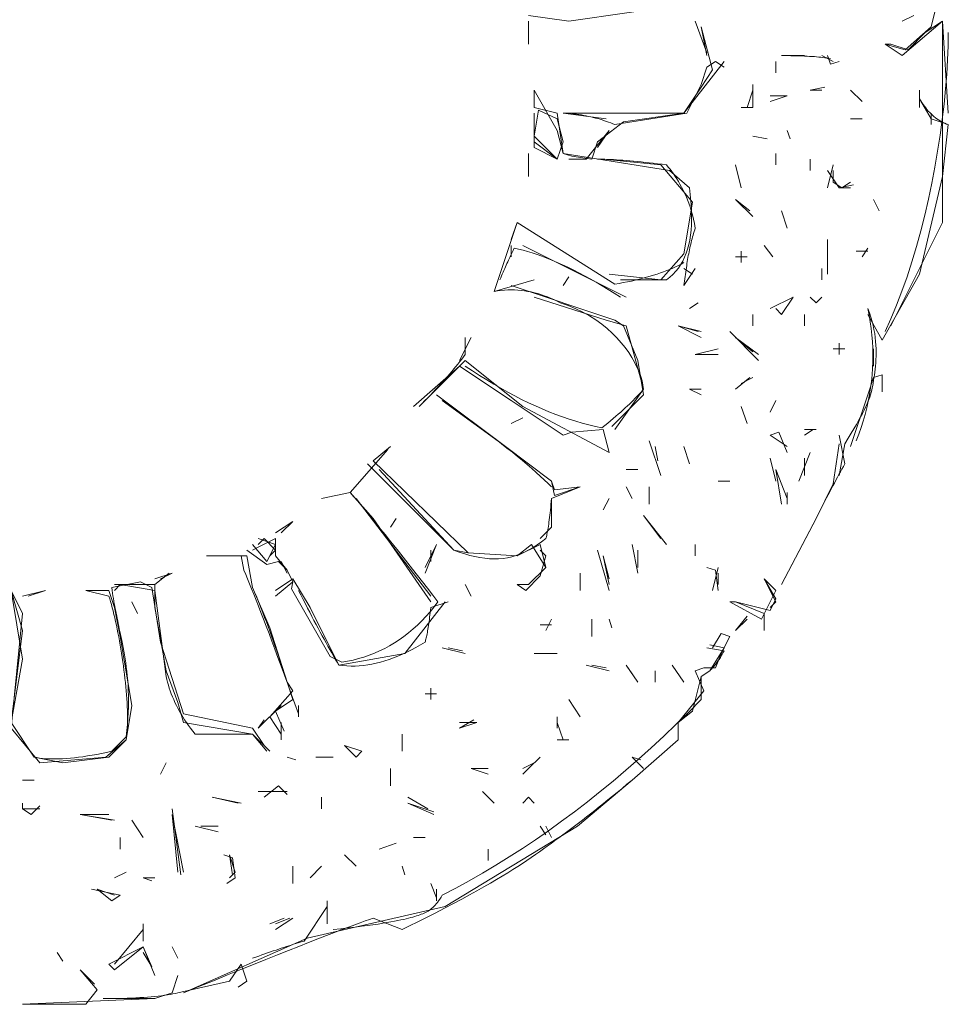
# Model space of a CAD drawing. Header units: inches. Extents: x -47 to 91, y 143 to 395.
# Tile 3 of 8: x 20 to 91, y 143 to 219. Entities that reach past the tile are written whole.
import ezdxf

# ---------------------------------------------------------------- set-up
doc = ezdxf.new("R2010")
doc.units = ezdxf.units.IN
doc.header["$MEASUREMENT"] = 0
doc.linetypes.add('Durchgehend', pattern=[0])
doc.layers.get('0').update_dxf_attribs({"linetype": 'Durchgehend', "lineweight": 0})

msp = doc.modelspace()

# ---------------------------------------------------------------- linework, layer by layer
at = {"color": 2, "linetype": 'Durchgehend', "lineweight": 0, "true_color": 0xffff00}
for p, q in [((59.35, 218.573), (59.35, 216.815)), ((72.098, 218.573), (72.977, 216.156)), ((87.922, 218.573), (88.801, 219.013)), ((90.999, 218.573), (91.438, 211.54)), ((59.35, 218.134), (59.35, 216.815)), ((59.35, 218.134), (59.35, 216.815)), ((72.537, 218.134), (72.977, 215.936)), ((71.219, 211.54), (74.295, 215.496)), ((78.252, 215.496), (78.252, 214.617)), ((78.691, 215.936), (80.449, 215.936)), ((78.691, 215.936), (80.449, 215.936)), ((81.768, 215.936), (82.647, 215.496)), ((76.054, 211.98), (76.493, 213.298)), ((76.493, 213.738), (76.493, 212.859)), ((76.493, 213.298), (76.493, 211.98)), ((80.889, 213.298), (81.988, 213.518)), ((80.889, 213.298), (81.768, 213.298)), ((83.966, 213.298), (84.845, 212.419)), ((89.241, 213.298), (89.241, 211.98)), ((77.812, 212.419), (79.131, 212.859)), ((77.812, 212.419), (79.131, 212.859)), ((77.812, 212.859), (79.131, 212.859)), ((61.988, 211.54), (65.284, 211.101)), ((75.614, 211.98), (76.493, 211.98)), ((90.12, 211.54), (90.12, 210.661)), ((83.966, 211.101), (84.845, 211.101)), ((64.625, 208.903), (65.504, 210.221)), ((79.131, 210.221), (79.35, 209.562)), ((64.186, 208.024), (64.625, 209.342)), ((76.493, 209.782), (77.592, 209.562)), ((59.35, 208.463), (59.35, 206.705)), ((59.35, 208.024), (59.35, 206.705)), ((59.35, 208.024), (59.35, 206.705)), ((78.252, 208.463), (78.252, 207.584)), ((80.889, 208.024), (80.889, 207.145)), ((75.175, 207.584), (75.614, 205.826)), ((82.208, 205.826), (82.647, 207.584)), ((83.087, 205.826), (84.186, 206.046)), ((75.175, 204.947), (76.493, 203.628)), ((75.175, 204.947), (76.493, 203.628)), ((75.175, 204.947), (76.273, 204.068)), ((85.724, 204.947), (86.164, 204.068)), ((78.691, 204.068), (79.131, 202.749)), ((56.713, 197.914), (58.471, 203.189)), ((58.032, 201.87), (58.471, 203.189)), ((58.471, 203.189), (65.944, 198.463)), ((82.208, 201.87), (82.208, 200.112)), ((58.032, 201.43), (58.032, 200.551)), ((58.911, 201.43), (66.823, 197.474)), ((75.614, 200.991), (75.614, 200.112)), ((77.372, 201.43), (78.032, 200.551)), ((82.208, 201.43), (82.208, 199.232)), ((82.208, 201.43), (82.208, 199.672)), ((84.405, 200.991), (85.284, 200.991)), ((84.845, 200.551), (85.284, 201.21)), ((75.175, 200.551), (76.054, 200.551)), ((71.219, 198.353), (71.438, 199.892)), ((71.219, 198.353), (72.098, 199.672)), ((71.219, 199.672), (71.878, 199.232)), ((81.768, 199.672), (81.768, 198.793)), ((56.713, 197.914), (59.79, 198.793)), ((61.988, 198.353), (62.427, 199.013)), ((69.46, 198.793), (65.504, 199.232)), ((69.9, 198.793), (66.383, 198.793)), ((77.812, 196.595), (79.57, 197.474)), ((71.658, 196.595), (72.317, 197.035)), ((76.493, 196.156), (76.493, 195.276)), ((80.449, 196.156), (80.449, 195.276)), ((70.779, 195.276), (72.537, 194.397)), ((70.779, 195.276), (72.317, 194.837)), ((70.779, 195.276), (72.537, 194.837)), ((54.076, 192.639), (54.955, 194.397)), ((54.515, 193.079), (54.515, 194.397)), ((74.735, 194.837), (76.933, 192.639)), ((75.175, 194.397), (76.493, 193.298)), ((75.175, 194.397), (76.933, 193.079)), ((54.515, 193.958), (54.515, 193.079)), ((72.098, 193.079), (73.856, 193.518)), ((82.647, 193.518), (83.526, 193.518)), ((83.087, 193.958), (83.087, 193.079)), ((85.724, 193.518), (85.724, 192.2)), ((72.098, 193.079), (73.856, 193.079)), ((72.537, 193.079), (73.856, 193.079)), ((75.175, 190.441), (76.273, 191.32)), ((75.614, 190.881), (76.493, 191.32)), ((75.614, 190.881), (76.493, 191.32)), ((71.658, 190.441), (72.537, 190.002)), ((71.658, 190.441), (72.537, 190.441)), ((75.614, 189.123), (76.054, 187.804)), ((77.812, 188.683), (78.252, 189.562)), ((58.032, 187.804), (58.911, 188.243)), ((77.812, 186.925), (79.131, 186.046)), ((77.812, 186.925), (79.131, 186.046)), ((80.449, 186.925), (81.109, 187.364)), ((80.449, 187.364), (81.328, 187.364)), ((83.526, 184.727), (83.087, 186.925)), ((68.581, 186.485), (69.46, 183.848)), ((69.021, 186.046), (69.241, 184.947)), ((69.021, 186.046), (69.241, 184.947)), ((71.219, 186.046), (71.658, 184.727)), ((83.526, 186.265), (83.087, 183.848)), ((80.01, 183.408), (80.889, 185.606)), ((47.043, 184.727), (53.636, 178.134)), ((77.812, 185.167), (78.252, 183.408)), ((80.449, 185.167), (80.449, 183.848)), ((80.449, 184.727), (80.449, 183.848)), ((47.922, 184.287), (53.636, 178.134)), ((66.823, 184.287), (67.702, 184.287)), ((78.252, 184.287), (78.691, 181.65)), ((78.252, 184.287), (79.131, 182.09)), ((61.109, 182.09), (63.306, 182.969)), ((66.823, 182.969), (67.263, 182.09)), ((68.581, 182.969), (68.581, 181.65)), ((73.856, 183.408), (74.735, 183.408)), ((73.856, 183.408), (74.735, 183.408)), ((45.724, 182.529), (43.526, 182.09)), ((79.131, 182.529), (79.131, 181.65)), ((46.164, 182.09), (51.878, 174.617)), ((61.109, 181.65), (61.109, 179.892)), ((65.065, 181.211), (65.504, 182.09)), ((68.142, 180.771), (69.9, 178.573)), ((68.142, 180.771), (69.46, 179.013)), ((68.142, 180.771), (69.46, 179.013)), ((40.01, 179.452), (41.328, 180.331)), ((40.449, 179.452), (41.328, 180.331)), ((48.801, 179.892), (49.241, 180.551)), ((48.801, 179.892), (49.241, 180.551)), ((78.691, 175.496), (81.328, 180.551)), ((78.691, 175.496), (81.109, 180.112)), ((51.438, 176.375), (52.317, 178.573)), ((51.438, 176.815), (52.317, 178.573)), ((67.263, 178.573), (67.702, 176.375)), ((72.098, 178.573), (72.098, 177.694)), ((51.878, 178.134), (51.878, 177.254)), ((64.625, 178.134), (65.504, 175.057)), ((65.065, 177.694), (65.504, 175.496)), ((65.065, 177.694), (65.504, 175.936)), ((67.702, 178.134), (67.702, 176.815)), ((67.702, 178.134), (67.702, 176.815)), ((40.449, 177.254), (40.889, 176.375)), ((30.779, 175.496), (31.878, 176.375)), ((30.779, 175.936), (32.098, 176.375)), ((31.219, 175.936), (32.098, 176.375)), ((63.306, 176.375), (63.306, 175.057)), ((73.416, 175.057), (73.856, 176.815)), ((73.856, 176.375), (73.856, 175.496)), ((54.515, 175.496), (54.955, 174.617)), ((20.669, 174.617), (22.427, 175.057)), ((20.669, 174.617), (22.427, 175.057)), ((21.109, 174.617), (22.427, 175.057)), ((27.263, 174.617), (25.504, 175.057)), ((27.263, 175.057), (25.504, 175.057)), ((27.263, 175.057), (25.504, 175.057)), ((29.021, 174.178), (29.46, 173.298)), ((51.878, 173.738), (53.197, 174.178)), ((60.23, 172.419), (61.109, 172.419)), ((60.669, 171.98), (61.109, 172.859)), ((64.186, 172.859), (64.186, 171.54)), ((65.504, 172.859), (65.724, 172.2)), ((75.175, 171.98), (76.054, 173.079)), ((75.175, 171.98), (76.054, 172.859)), ((52.757, 170.661), (54.515, 170.222)), ((52.757, 170.661), (54.515, 170.222)), ((53.197, 170.661), (54.295, 170.441)), ((59.79, 170.222), (61.548, 170.222)), ((59.79, 170.222), (61.548, 170.222)), ((59.79, 170.222), (61.109, 170.222)), ((74.295, 170.441), (72.977, 170.661)), ((63.746, 169.342), (65.504, 168.903)), ((63.746, 169.342), (65.504, 168.903)), ((64.186, 169.342), (65.284, 169.123)), ((66.823, 169.342), (67.702, 168.024)), ((66.823, 169.342), (67.263, 168.683)), ((66.823, 169.342), (67.263, 168.683)), ((69.021, 168.903), (69.021, 168.024)), ((70.339, 169.342), (71.219, 168.024)), ((51.438, 167.145), (52.317, 167.145)), ((51.878, 167.584), (51.878, 166.705)), ((62.427, 166.705), (63.306, 165.386)), ((38.691, 164.507), (40.449, 166.265)), ((41.768, 166.265), (41.768, 165.386)), ((38.691, 164.507), (39.131, 165.167)), ((40.449, 164.947), (40.449, 163.628)), ((54.076, 164.507), (55.175, 165.167)), ((54.076, 164.507), (55.394, 164.947)), ((54.076, 164.947), (55.394, 164.947)), ((61.548, 165.386), (61.548, 164.507)), ((61.548, 164.947), (61.988, 163.628)), ((61.548, 164.947), (61.988, 163.628)), ((27.482, 162.749), (28.581, 163.848)), ((49.68, 164.068), (49.68, 162.749)), ((61.548, 163.628), (62.427, 163.628)), ((45.285, 163.189), (46.603, 162.749)), ((31.219, 160.991), (31.658, 161.87)), ((40.889, 162.309), (41.548, 162.09)), ((43.087, 162.309), (44.405, 162.309)), ((43.087, 162.309), (43.966, 162.309)), ((58.911, 160.991), (59.79, 161.87)), ((58.911, 161.43), (59.79, 161.87)), ((59.35, 161.43), (60.23, 162.309)), ((67.263, 162.309), (67.922, 162.09)), ((67.263, 162.309), (68.142, 161.43)), ((48.801, 161.43), (48.801, 160.112)), ((54.955, 161.43), (56.274, 160.991)), ((54.955, 161.43), (56.274, 161.43)), ((55.394, 161.43), (56.274, 161.43)), ((20.669, 160.551), (21.548, 160.551)), ((38.691, 159.672), (40.449, 159.672)), ((39.131, 159.672), (40.889, 159.672)), ((55.834, 159.672), (56.713, 158.793)), ((35.175, 159.232), (37.372, 158.793)), ((35.175, 159.232), (37.153, 158.793)), ((35.175, 159.232), (37.153, 158.793)), ((43.526, 159.232), (43.526, 158.353)), ((50.12, 159.232), (51.658, 158.353)), ((20.669, 158.353), (21.988, 158.353)), ((21.109, 158.353), (21.988, 158.353)), ((32.098, 158.353), (32.757, 153.298)), ((50.12, 158.793), (52.098, 157.914)), ((50.12, 158.793), (52.098, 158.134)), ((25.065, 157.914), (27.702, 157.474)), ((25.065, 157.914), (27.482, 157.474)), ((25.065, 157.914), (27.263, 157.914)), ((29.021, 157.474), (29.9, 156.156)), ((32.098, 157.914), (32.537, 153.518)), ((32.098, 157.914), (32.977, 153.518)), ((33.856, 157.035), (35.614, 156.595)), ((33.856, 157.035), (35.614, 156.595)), ((34.296, 157.035), (35.614, 157.035)), ((60.23, 157.035), (60.669, 156.375)), ((60.669, 157.035), (61.109, 156.156)), ((28.142, 156.156), (28.142, 155.276)), ((50.559, 156.156), (51.438, 156.156)), ((50.559, 156.156), (51.438, 156.156)), ((47.922, 155.276), (49.241, 155.716)), ((47.922, 155.276), (49.241, 155.716)), ((47.922, 155.276), (49.241, 155.716)), ((56.274, 155.276), (56.274, 154.397)), ((36.493, 154.837), (36.713, 153.298)), ((45.285, 154.837), (46.164, 153.958)), ((41.328, 153.958), (41.328, 152.639)), ((42.647, 153.079), (43.526, 153.958)), ((49.68, 153.958), (49.9, 153.298)), ((27.702, 153.079), (28.581, 153.518)), ((29.9, 153.079), (30.559, 152.859)), ((29.9, 153.079), (30.779, 153.079)), ((25.944, 152.2), (28.142, 151.76)), ((26.383, 152.2), (27.702, 151.76)), ((51.878, 152.639), (52.317, 151.54)), ((52.317, 152.2), (52.317, 151.32)), ((43.966, 151.32), (43.966, 149.562)), ((42.208, 148.243), (43.966, 150.881)), ((43.966, 150.881), (43.966, 149.562)), ((39.57, 149.562), (40.669, 150.002)), ((40.01, 149.123), (41.328, 150.002)), ((40.01, 149.562), (41.109, 150.002)), ((27.702, 146.485), (29.9, 149.123)), ((29.9, 149.562), (29.9, 148.243)), ((29.9, 149.123), (29.9, 148.243)), ((32.098, 147.804), (32.537, 146.925)), ((23.307, 147.364), (23.746, 146.705)), ((29.9, 147.364), (30.559, 146.265)), ((25.065, 146.046), (26.164, 144.947)), ((32.098, 144.287), (32.537, 145.606)), ((32.098, 144.287), (32.537, 145.606))]:
    msp.add_line(p, q, dxfattribs=at)
at = {"color": 2, "linetype": 'Durchgehend', "lineweight": 0, "true_color": 0xffff00, "flags": 128}
for points in [[(77.812, 248.463), (78.252, 248.024), (79.57, 248.903), (79.79, 248.243), (80.889, 248.683), (82.647, 246.046), (83.966, 243.408), (84.845, 241.65), (85.284, 240.771), (84.845, 239.232), (86.603, 231.76), (87.043, 230.002), (89.021, 229.123), (90.12, 224.727), (90.559, 222.969), (90.01, 222.09), (90.999, 221.65), (90.12, 218.134), (88.142, 216.375), (86.603, 216.815)], [(59.35, 219.013), (62.427, 218.573), (71.658, 219.892)], [(86.603, 216.815), (87.922, 215.936), (90.999, 218.573), (90.999, 203.189), (87.043, 195.276)], [(88.361, 216.375), (89.68, 217.694), (90.999, 218.573)], [(61.988, 211.54), (71.219, 211.54), (72.537, 213.518), (73.416, 214.837), (72.537, 218.134)], [(91.438, 217.694), (91.425, 216.681), (91.386, 215.624), (91.321, 214.527), (91.231, 213.397), (91.116, 212.237), (90.975, 211.054), (90.811, 209.851), (90.622, 208.636), (90.41, 207.411), (90.175, 206.183), (89.916, 204.957), (89.634, 203.737), (89.33, 202.529), (89.004, 201.339), (88.657, 200.17), (88.288, 199.029), (87.897, 197.919), (87.486, 196.848), (87.055, 195.818), (86.603, 194.837)], [(86.603, 216.815), (87.043, 216.815), (88.361, 216.375)], [(65.944, 210.661), (71.438, 211.54), (72.537, 213.738), (72.977, 215.057), (73.636, 215.496), (74.295, 215.057)], [(78.691, 215.936), (78.93, 215.935), (79.164, 215.934), (79.392, 215.931), (79.614, 215.927), (79.831, 215.922), (80.043, 215.916), (80.249, 215.909), (80.449, 215.901), (80.644, 215.891), (80.834, 215.881), (81.018, 215.869), (81.197, 215.857), (81.37, 215.843), (81.537, 215.828), (81.699, 215.812), (81.856, 215.795), (82.007, 215.777), (82.153, 215.758), (82.293, 215.737), (82.427, 215.716)], [(82.208, 215.936), (82.427, 215.276), (83.087, 215.496)], [(59.79, 213.298), (59.79, 211.98), (61.548, 211.54), (61.988, 208.463), (70.12, 207.145), (71.658, 205.826)], [(59.79, 213.298), (61.548, 210.221), (61.988, 208.463)], [(91.438, 210.661), (90.12, 211.101), (89.241, 212.639)], [(91.438, 210.661), (91.308, 210.708), (91.179, 210.76), (91.053, 210.818), (90.928, 210.881), (90.806, 210.949), (90.687, 211.024), (90.569, 211.103), (90.454, 211.188), (90.341, 211.279), (90.23, 211.375), (90.121, 211.477), (90.014, 211.584), (89.91, 211.697), (89.808, 211.815), (89.708, 211.938), (89.61, 212.068), (89.514, 212.202), (89.421, 212.342), (89.33, 212.488), (89.241, 212.639)], [(59.79, 211.54), (59.79, 209.342), (61.548, 208.024)], [(62.427, 211.54), (62.624, 211.517), (62.819, 211.492), (63.011, 211.464), (63.201, 211.435), (63.389, 211.403), (63.575, 211.369), (63.758, 211.332), (63.939, 211.294), (64.119, 211.253), (64.295, 211.21), (64.47, 211.165), (64.643, 211.118), (64.813, 211.069), (64.981, 211.017), (65.147, 210.963), (65.311, 210.907), (65.472, 210.849), (65.632, 210.788), (65.789, 210.726), (65.944, 210.661)], [(64.625, 209.342), (66.603, 210.881), (71.219, 211.54)], [(59.79, 211.101), (59.79, 208.903), (61.548, 208.024)], [(62.427, 208.024), (63.746, 208.024), (65.504, 210.221)], [(89.241, 199.232), (90.999, 206.705), (91.438, 210.661)], [(61.988, 208.463), (62.647, 208.243), (64.186, 208.024)], [(69.9, 207.584), (69.553, 207.627), (69.214, 207.668), (68.884, 207.706), (68.564, 207.742), (68.252, 207.776), (67.948, 207.808), (67.654, 207.838), (67.368, 207.865), (67.091, 207.891), (66.823, 207.914), (66.564, 207.935), (66.313, 207.953), (66.071, 207.97), (65.838, 207.984), (65.614, 207.996), (65.399, 208.006), (65.192, 208.014), (64.994, 208.019), (64.805, 208.023), (64.625, 208.024)], [(65.065, 208.024), (69.46, 207.584), (71.878, 204.727)], [(72.098, 202.749), (72.029, 203.103), (71.953, 203.442), (71.872, 203.766), (71.785, 204.075), (71.692, 204.37), (71.595, 204.652), (71.493, 204.921), (71.387, 205.179), (71.277, 205.425), (71.164, 205.661), (71.047, 205.887), (70.927, 206.104), (70.804, 206.312), (70.679, 206.512), (70.552, 206.705), (70.424, 206.891), (70.294, 207.072), (70.163, 207.247), (70.032, 207.418), (69.9, 207.584)], [(82.208, 207.145), (83.087, 205.826), (83.966, 205.826)], [(82.647, 207.145), (82.647, 206.265), (83.306, 205.826), (83.966, 206.265)], [(71.658, 205.826), (71.717, 205.308), (71.763, 204.81), (71.795, 204.331), (71.813, 203.871), (71.816, 203.429), (71.804, 203.005), (71.778, 202.599), (71.735, 202.211), (71.677, 201.84), (71.603, 201.485), (71.512, 201.147), (71.405, 200.825), (71.28, 200.519), (71.138, 200.229), (70.978, 199.954), (70.8, 199.693), (70.604, 199.447), (70.388, 199.215), (70.154, 198.997), (69.9, 198.793)], [(71.878, 204.727), (71.219, 200.771), (69.46, 198.793)], [(71.438, 199.892), (71.461, 200.045), (71.484, 200.197), (71.509, 200.348), (71.535, 200.498), (71.562, 200.647), (71.59, 200.795), (71.619, 200.942), (71.649, 201.087), (71.681, 201.232), (71.713, 201.375), (71.747, 201.518), (71.781, 201.659), (71.817, 201.799), (71.854, 201.938), (71.892, 202.076), (71.931, 202.213), (71.971, 202.348), (72.012, 202.483), (72.054, 202.617), (72.098, 202.749)], [(57.153, 198.793), (57.218, 198.945), (57.282, 199.094), (57.345, 199.24), (57.408, 199.382), (57.469, 199.521), (57.528, 199.657), (57.587, 199.789), (57.645, 199.918), (57.702, 200.044), (57.757, 200.167), (57.811, 200.286), (57.865, 200.402), (57.917, 200.514), (57.968, 200.624), (58.018, 200.73), (58.067, 200.832), (58.115, 200.932), (58.161, 201.028), (58.207, 201.121), (58.252, 201.21)], [(58.252, 201.21), (58.585, 201.139), (58.926, 201.054), (59.275, 200.958), (59.632, 200.85), (59.996, 200.73), (60.368, 200.597), (60.748, 200.453), (61.135, 200.296), (61.53, 200.128), (61.933, 199.947), (62.343, 199.754), (62.761, 199.549), (63.187, 199.332), (63.621, 199.103), (64.062, 198.862), (64.511, 198.608), (64.967, 198.343), (65.432, 198.065), (65.904, 197.776), (66.383, 197.474)], [(65.944, 198.463), (66.27, 198.52), (66.59, 198.579), (66.903, 198.64), (67.21, 198.705), (67.51, 198.772), (67.803, 198.842), (68.09, 198.915), (68.37, 198.991), (68.644, 199.069), (68.911, 199.15), (69.171, 199.234), (69.425, 199.32), (69.672, 199.41), (69.913, 199.502), (70.147, 199.596), (70.375, 199.694), (70.595, 199.794), (70.81, 199.897), (71.017, 200.003), (71.219, 200.112)], [(85.284, 196.156), (86.383, 194.178), (89.241, 199.232)], [(61.768, 197.035), (61.526, 197.162), (61.282, 197.281), (61.038, 197.391), (60.792, 197.492), (60.545, 197.584), (60.298, 197.668), (60.049, 197.742), (59.799, 197.808), (59.548, 197.865), (59.295, 197.914), (59.042, 197.953), (58.788, 197.984), (58.532, 198.006), (58.276, 198.019), (58.018, 198.024), (57.759, 198.019), (57.499, 198.006), (57.238, 197.984), (56.976, 197.953), (56.713, 197.914)], [(58.032, 198.353), (65.944, 195.716), (66.603, 195.276)], [(59.79, 197.474), (65.284, 195.716), (66.823, 195.276), (68.142, 190.441), (65.944, 187.364)], [(78.252, 196.595), (78.691, 196.156), (79.57, 197.474)], [(80.889, 197.474), (81.328, 197.035), (81.768, 197.474)], [(68.142, 190.441), (68.095, 190.747), (68.023, 191.071), (67.923, 191.409), (67.795, 191.76), (67.64, 192.121), (67.457, 192.489), (67.246, 192.861), (67.006, 193.237), (66.737, 193.612), (66.438, 193.985), (66.11, 194.353), (65.752, 194.714), (65.364, 195.064), (64.945, 195.403), (64.495, 195.726), (64.013, 196.032), (63.5, 196.319), (62.955, 196.583), (62.378, 196.822), (61.768, 197.035)], [(85.284, 196.595), (85.408, 196.267), (85.516, 195.943), (85.61, 195.622), (85.689, 195.306), (85.755, 194.995), (85.809, 194.688), (85.851, 194.387), (85.882, 194.091), (85.904, 193.802), (85.916, 193.518), (85.921, 193.241), (85.917, 192.971), (85.908, 192.709), (85.892, 192.454), (85.872, 192.206), (85.847, 191.967), (85.819, 191.737), (85.789, 191.516), (85.757, 191.303), (85.724, 191.101), (85.691, 190.907), (85.657, 190.722), (85.62, 190.542), (85.58, 190.366), (85.535, 190.191), (85.485, 190.015), (85.427, 189.836), (85.362, 189.652), (85.287, 189.461), (85.202, 189.26), (85.105, 189.048), (84.996, 188.822), (84.873, 188.58), (84.735, 188.321), (84.58, 188.041), (84.409, 187.739), (84.219, 187.412), (84.009, 187.06), (83.779, 186.678), (83.526, 186.265)], [(84.405, 186.485), (84.595, 186.991), (84.77, 187.496), (84.93, 188.002), (85.073, 188.507), (85.202, 189.013), (85.315, 189.518), (85.413, 190.024), (85.495, 190.529), (85.563, 191.035), (85.614, 191.54), (85.65, 192.046), (85.671, 192.551), (85.677, 193.057), (85.667, 193.562), (85.642, 194.068), (85.601, 194.573), (85.545, 195.079), (85.473, 195.584), (85.387, 196.09), (85.284, 196.595)], [(66.603, 195.276), (67.702, 192.639), (68.142, 190.002)], [(50.999, 189.123), (51.216, 189.341), (51.43, 189.558), (51.638, 189.772), (51.843, 189.984), (52.043, 190.194), (52.238, 190.402), (52.43, 190.607), (52.616, 190.81), (52.799, 191.012), (52.977, 191.21), (53.15, 191.407), (53.32, 191.602), (53.485, 191.794), (53.645, 191.984), (53.801, 192.172), (53.953, 192.358), (54.1, 192.541), (54.243, 192.723), (54.381, 192.902), (54.515, 193.079)], [(50.559, 189.123), (54.076, 192.2), (58.032, 189.562), (61.988, 186.925), (62.647, 187.145), (65.065, 187.364), (65.504, 185.606)], [(50.999, 189.123), (54.515, 192.639), (58.911, 189.123), (65.504, 185.606)], [(54.515, 192.2), (55.063, 191.833), (55.609, 191.48), (56.151, 191.14), (56.691, 190.815), (57.228, 190.503), (57.763, 190.205), (58.294, 189.921), (58.823, 189.65), (59.349, 189.393), (59.872, 189.15), (60.393, 188.921), (60.911, 188.705), (61.426, 188.503), (61.938, 188.315), (62.448, 188.14), (62.955, 187.98), (63.459, 187.833), (63.96, 187.7), (64.459, 187.58), (64.955, 187.474)], [(83.966, 186.046), (85.284, 190.002), (85.724, 191.32), (86.383, 191.54), (86.383, 190.221)], [(52.317, 190.002), (57.592, 186.046), (61.109, 183.408), (61.328, 182.749), (63.306, 182.969)], [(64.955, 187.474), (65.182, 187.659), (65.402, 187.84), (65.615, 188.017), (65.821, 188.191), (66.019, 188.36), (66.211, 188.526), (66.395, 188.688), (66.572, 188.846), (66.742, 189), (66.905, 189.15), (67.061, 189.296), (67.21, 189.439), (67.351, 189.578), (67.486, 189.713), (67.613, 189.844), (67.733, 189.971), (67.846, 190.094), (67.952, 190.214), (68.05, 190.329), (68.142, 190.441)], [(68.142, 190.002), (66.823, 188.683), (65.724, 187.584)], [(52.757, 189.562), (53.321, 189.17), (53.869, 188.784), (54.402, 188.405), (54.92, 188.032), (55.422, 187.667), (55.909, 187.307), (56.38, 186.954), (56.836, 186.608), (57.277, 186.269), (57.702, 185.936), (58.112, 185.609), (58.506, 185.29), (58.886, 184.976), (59.249, 184.67), (59.598, 184.37), (59.931, 184.076), (60.248, 183.79), (60.55, 183.509), (60.837, 183.236), (61.109, 182.969)], [(52.757, 189.562), (57.592, 186.046), (61.109, 183.408), (61.328, 182.309), (63.306, 182.969)], [(77.812, 186.925), (78.471, 187.145), (79.131, 185.606)], [(48.801, 186.046), (47.482, 184.947), (54.735, 177.914), (58.471, 177.694), (59.57, 178.573), (60.669, 176.815), (59.35, 175.496), (58.471, 175.496)], [(81.328, 180.551), (82.647, 183.189), (83.087, 186.265)], [(43.526, 182.09), (45.724, 182.529), (48.581, 185.826)], [(81.109, 180.112), (81.24, 180.374), (81.37, 180.632), (81.499, 180.888), (81.627, 181.14), (81.754, 181.389), (81.88, 181.635), (82.005, 181.877), (82.128, 182.116), (82.251, 182.352), (82.372, 182.584), (82.493, 182.813), (82.612, 183.039), (82.73, 183.262), (82.847, 183.481), (82.963, 183.697), (83.078, 183.909), (83.192, 184.119), (83.304, 184.325), (83.416, 184.528), (83.526, 184.727)], [(43.526, 182.09), (45.724, 182.529), (47.482, 180.551), (51.878, 174.178)], [(52.427, 174.178), (52.024, 174.7), (51.628, 175.211), (51.24, 175.711), (50.858, 176.2), (50.484, 176.678), (50.116, 177.145), (49.756, 177.601), (49.403, 178.046), (49.057, 178.48), (48.719, 178.903), (48.387, 179.315), (48.063, 179.716), (47.745, 180.106), (47.435, 180.485), (47.132, 180.853), (46.836, 181.211), (46.547, 181.557), (46.266, 181.892), (45.991, 182.216), (45.724, 182.529)], [(60.23, 179.013), (61.109, 179.892), (61.109, 182.09)], [(60.669, 179.013), (60.691, 179.083), (60.713, 179.162), (60.735, 179.25), (60.757, 179.347), (60.779, 179.452), (60.801, 179.567), (60.823, 179.69), (60.845, 179.821), (60.867, 179.962), (60.889, 180.112), (60.911, 180.27), (60.933, 180.437), (60.955, 180.613), (60.977, 180.797), (60.999, 180.991), (61.021, 181.193), (61.043, 181.404), (61.065, 181.624), (61.087, 181.852), (61.109, 182.09)], [(38.252, 178.573), (39.35, 177.254), (40.01, 178.573), (38.691, 179.013)], [(38.252, 178.134), (38.691, 178.353), (40.01, 179.013), (40.01, 177.694), (40.889, 176.595), (41.328, 175.716), (41.219, 175.167), (44.186, 170.002), (45.065, 169.562)], [(38.691, 178.573), (39.131, 179.013), (40.01, 178.134), (39.57, 177.694)], [(53.636, 178.134), (54.058, 177.979), (54.468, 177.844), (54.866, 177.729), (55.254, 177.634), (55.631, 177.56), (56, 177.507), (56.36, 177.474), (56.713, 177.462), (57.059, 177.471), (57.4, 177.502), (57.735, 177.554), (58.067, 177.627), (58.395, 177.723), (58.721, 177.84), (59.045, 177.979), (59.368, 178.141), (59.691, 178.325), (60.015, 178.531), (60.341, 178.76), (60.669, 179.013)], [(53.636, 178.134), (54.735, 177.914), (58.471, 177.694), (60.23, 178.573)], [(60.23, 178.573), (60.669, 176.815), (59.35, 175.496), (58.471, 175.496)], [(34.735, 177.694), (37.372, 177.694), (37.592, 176.595)], [(34.735, 177.694), (37.812, 177.694), (38.252, 175.276)], [(35.175, 177.694), (37.812, 177.694), (38.252, 175.276)], [(37.812, 178.134), (39.35, 177.035), (40.23, 177.254), (40.889, 176.595), (41.328, 175.716), (40.01, 174.617)], [(58.471, 175.496), (59.131, 175.057), (60.23, 176.156), (60.669, 177.694), (60.23, 178.134)], [(37.592, 176.595), (37.728, 176.275), (37.871, 175.931), (38.022, 175.563), (38.181, 175.171), (38.348, 174.754), (38.522, 174.314), (38.704, 173.849), (38.893, 173.36), (39.091, 172.847), (39.296, 172.309), (39.508, 171.748), (39.728, 171.162), (39.956, 170.552), (40.192, 169.918), (40.436, 169.26), (40.687, 168.578), (40.946, 167.871), (41.212, 167.14), (41.486, 166.385), (41.768, 165.606)], [(72.977, 176.815), (73.636, 176.595), (73.856, 175.057)], [(27.482, 175.276), (29.68, 175.716), (30.559, 175.276), (31.219, 171.101), (32.977, 165.606), (38.252, 164.507), (39.131, 163.189)], [(27.702, 175.057), (28.142, 175.496), (30.779, 175.057), (31.658, 168.463)], [(27.702, 175.496), (30.779, 175.496), (30.779, 173.738)], [(40.01, 175.057), (41.328, 175.936), (42.647, 173.738), (44.845, 169.342), (49.9, 170.222), (52.977, 174.178)], [(74.735, 174.178), (77.153, 172.859), (78.252, 175.057), (77.372, 175.936)], [(75.175, 174.178), (77.812, 173.518), (78.252, 174.397), (77.372, 175.936)], [(77.372, 175.936), (78.252, 174.178), (77.812, 173.738)], [(17.592, 175.057), (19.79, 175.057), (20.669, 173.298), (19.79, 164.507), (21.988, 161.87), (27.043, 162.309), (28.581, 163.628)], [(17.592, 175.057), (19.79, 175.057), (20.669, 171.98), (19.79, 164.947), (21.548, 162.309)], [(17.592, 175.057), (19.79, 175.057), (20.669, 169.782), (19.79, 164.947), (21.548, 162.309)], [(28.142, 171.54), (27.702, 173.738), (27.263, 175.057)], [(28.581, 163.848), (28.641, 164.336), (28.688, 164.811), (28.723, 165.272), (28.747, 165.721), (28.762, 166.157), (28.766, 166.581), (28.762, 166.991), (28.75, 167.389), (28.731, 167.774), (28.705, 168.147), (28.673, 168.508), (28.637, 168.856), (28.596, 169.192), (28.551, 169.516), (28.504, 169.828), (28.455, 170.128), (28.404, 170.416), (28.353, 170.693), (28.302, 170.957), (28.252, 171.211), (28.203, 171.452), (28.156, 171.683), (28.11, 171.905), (28.066, 172.119), (28.023, 172.325), (27.982, 172.525), (27.941, 172.72), (27.902, 172.911), (27.863, 173.099), (27.826, 173.285), (27.789, 173.47), (27.753, 173.655), (27.718, 173.842), (27.683, 174.031), (27.649, 174.224), (27.615, 174.421), (27.582, 174.624), (27.548, 174.833), (27.515, 175.05), (27.482, 175.276)], [(38.252, 175.276), (39.57, 172.2), (40.889, 168.024)], [(38.252, 175.276), (38.383, 174.966), (38.515, 174.65), (38.647, 174.329), (38.779, 174.002), (38.911, 173.669), (39.043, 173.331), (39.175, 172.988), (39.306, 172.639), (39.438, 172.285), (39.57, 171.925), (39.702, 171.559), (39.834, 171.189), (39.966, 170.812), (40.098, 170.43), (40.23, 170.043), (40.361, 169.65), (40.493, 169.252), (40.625, 168.848), (40.757, 168.439), (40.889, 168.024)], [(41.768, 175.057), (41.943, 174.708), (42.115, 174.367), (42.286, 174.031), (42.454, 173.703), (42.62, 173.381), (42.783, 173.065), (42.945, 172.757), (43.104, 172.454), (43.261, 172.159), (43.416, 171.87), (43.569, 171.587), (43.72, 171.312), (43.868, 171.042), (44.014, 170.78), (44.158, 170.524), (44.3, 170.274), (44.439, 170.031), (44.577, 169.795), (44.712, 169.565), (44.845, 169.342)], [(28.581, 163.628), (28.612, 163.8), (28.637, 163.987), (28.658, 164.186), (28.675, 164.399), (28.687, 164.623), (28.694, 164.859), (28.698, 165.105), (28.697, 165.362), (28.693, 165.627), (28.684, 165.901), (28.672, 166.183), (28.656, 166.472), (28.637, 166.768), (28.615, 167.069), (28.589, 167.376), (28.56, 167.686), (28.528, 168), (28.494, 168.317), (28.456, 168.637), (28.416, 168.958), (28.374, 169.279), (28.329, 169.601), (28.282, 169.923), (28.233, 170.243), (28.182, 170.561), (28.129, 170.876), (28.074, 171.188), (28.018, 171.496), (27.96, 171.799), (27.901, 172.096), (27.841, 172.388), (27.779, 172.672), (27.717, 172.949), (27.654, 173.218), (27.59, 173.478), (27.525, 173.728), (27.46, 173.968), (27.394, 174.196), (27.328, 174.413), (27.263, 174.617)], [(45.065, 169.562), (45.501, 169.636), (45.93, 169.727), (46.351, 169.834), (46.766, 169.958), (47.173, 170.098), (47.574, 170.254), (47.967, 170.428), (48.353, 170.617), (48.731, 170.823), (49.103, 171.046), (49.468, 171.285), (49.825, 171.54), (50.175, 171.812), (50.519, 172.101), (50.855, 172.406), (51.183, 172.727), (51.505, 173.065), (51.82, 173.419), (52.127, 173.79), (52.427, 174.178)], [(74.735, 174.178), (75.175, 174.178), (77.372, 173.298), (77.372, 171.98)], [(30.779, 173.738), (31.658, 168.903), (32.537, 166.485), (32.977, 164.947)], [(51.438, 171.101), (51.46, 171.17), (51.482, 171.246), (51.504, 171.328), (51.526, 171.417), (51.548, 171.513), (51.57, 171.615), (51.592, 171.724), (51.614, 171.839), (51.636, 171.961), (51.658, 172.09), (51.68, 172.225), (51.702, 172.367), (51.724, 172.515), (51.746, 172.67), (51.768, 172.831), (51.79, 173), (51.812, 173.174), (51.834, 173.356), (51.856, 173.543), (51.878, 173.738)], [(67.263, 160.551), (70.779, 163.628), (70.779, 164.947), (72.757, 167.364), (72.098, 168.903), (72.757, 169.123), (73.636, 169.123), (74.076, 170.222), (74.735, 171.54), (74.076, 171.76), (73.416, 170.661)], [(27.263, 162.309), (28.581, 163.628), (29.021, 166.265), (28.142, 171.54)], [(44.845, 169.342), (45.154, 169.305), (45.465, 169.281), (45.778, 169.27), (46.093, 169.272), (46.411, 169.287), (46.731, 169.316), (47.053, 169.358), (47.377, 169.413), (47.703, 169.481), (48.032, 169.562), (48.363, 169.657), (48.695, 169.764), (49.031, 169.885), (49.368, 170.019), (49.708, 170.167), (50.049, 170.327), (50.393, 170.501), (50.739, 170.687), (51.088, 170.887), (51.438, 171.101)], [(67.263, 160.551), (70.779, 163.628), (70.779, 164.947), (71.878, 165.826), (72.537, 168.463), (73.197, 168.903), (74.295, 170.661), (73.197, 170.881)], [(73.197, 168.903), (73.262, 168.969), (73.326, 169.037), (73.389, 169.106), (73.452, 169.175), (73.513, 169.246), (73.572, 169.318), (73.631, 169.391), (73.689, 169.465), (73.745, 169.541), (73.801, 169.617), (73.855, 169.695), (73.909, 169.773), (73.961, 169.853), (74.012, 169.934), (74.062, 170.015), (74.111, 170.098), (74.159, 170.182), (74.205, 170.268), (74.251, 170.354), (74.295, 170.441)], [(72.537, 166.705), (72.537, 168.463), (73.197, 168.903)], [(31.658, 168.463), (31.705, 168.243), (31.759, 168.024), (31.82, 167.804), (31.887, 167.584), (31.96, 167.364), (32.041, 167.145), (32.127, 166.925), (32.221, 166.705), (32.321, 166.485), (32.427, 166.265), (32.541, 166.046), (32.66, 165.826), (32.787, 165.606), (32.92, 165.386), (33.059, 165.167), (33.205, 164.947), (33.358, 164.727), (33.517, 164.507), (33.683, 164.287), (33.856, 164.068)], [(40.889, 168.024), (41.328, 167.364), (39.57, 165.386), (40.449, 164.068)], [(40.889, 168.024), (41.328, 166.705), (40.01, 165.826), (40.669, 164.287)], [(52.757, 151.76), (53.788, 152.298), (54.814, 152.859), (55.836, 153.441), (56.854, 154.046), (57.867, 154.672), (58.876, 155.32), (59.88, 155.991), (60.88, 156.683), (61.876, 157.397), (62.867, 158.134), (63.854, 158.892), (64.836, 159.672), (65.814, 160.474), (66.788, 161.298), (67.757, 162.145), (68.722, 163.013), (69.682, 163.903), (70.638, 164.815), (71.59, 165.749), (72.537, 166.705)], [(32.977, 164.947), (38.252, 164.068), (39.57, 162.749)], [(33.856, 164.068), (38.252, 164.068), (39.35, 162.749)], [(21.548, 162.309), (21.751, 162.269), (21.964, 162.235), (22.186, 162.207), (22.419, 162.186), (22.661, 162.172), (22.913, 162.164), (23.175, 162.163), (23.447, 162.169), (23.729, 162.181), (24.021, 162.2), (24.322, 162.225), (24.634, 162.257), (24.955, 162.295), (25.287, 162.34), (25.628, 162.392), (25.979, 162.45), (26.34, 162.515), (26.711, 162.586), (27.092, 162.664), (27.482, 162.749)], [(45.285, 163.189), (46.164, 162.309), (46.603, 162.749)], [(21.548, 162.309), (23.746, 161.87), (27.263, 162.309)], [(51.438, 150.002), (52.206, 150.388), (52.928, 150.758), (53.607, 151.111), (54.245, 151.449), (54.845, 151.772), (55.408, 152.082), (55.938, 152.379), (56.435, 152.664), (56.904, 152.938), (57.345, 153.202), (57.762, 153.458), (58.156, 153.705), (58.53, 153.944), (58.886, 154.178), (59.227, 154.406), (59.554, 154.629), (59.871, 154.849), (60.179, 155.066), (60.481, 155.282), (60.779, 155.496), (61.075, 155.711), (61.37, 155.926), (61.665, 156.142), (61.96, 156.36), (62.256, 156.58), (62.553, 156.803), (62.853, 157.029), (63.156, 157.26), (63.463, 157.495), (63.774, 157.735), (64.089, 157.981), (64.411, 158.234), (64.738, 158.493), (65.073, 158.76), (65.415, 159.035), (65.765, 159.319), (66.125, 159.611), (66.494, 159.914), (66.873, 160.227), (67.263, 160.551)], [(52.977, 150.881), (63.087, 157.035), (67.263, 160.551)], [(39.131, 159.232), (40.23, 160.112), (40.889, 159.452)], [(58.911, 158.793), (59.35, 159.232), (59.79, 158.793)], [(20.669, 158.793), (20.669, 158.353), (21.328, 157.914), (21.988, 158.573)], [(36.054, 154.837), (36.713, 154.617), (36.933, 153.079), (36.274, 152.639)], [(36.493, 154.837), (36.933, 153.518), (36.493, 153.079)], [(26.383, 152.2), (27.482, 151.32), (28.142, 151.76)], [(44.405, 149.123), (45.011, 149.188), (45.575, 149.251), (46.1, 149.313), (46.587, 149.374), (47.039, 149.433), (47.457, 149.49), (47.844, 149.546), (48.2, 149.601), (48.527, 149.654), (48.828, 149.706), (49.105, 149.757), (49.358, 149.807), (49.591, 149.856), (49.804, 149.903), (49.999, 149.949), (50.179, 149.995), (50.346, 150.039), (50.5, 150.082), (50.644, 150.125), (50.779, 150.167), (50.908, 150.207), (51.03, 150.248), (51.147, 150.29), (51.259, 150.332), (51.366, 150.377), (51.469, 150.424), (51.569, 150.475), (51.665, 150.53), (51.759, 150.589), (51.85, 150.654), (51.94, 150.725), (52.029, 150.803), (52.117, 150.889), (52.205, 150.983), (52.293, 151.086), (52.383, 151.199), (52.473, 151.322), (52.565, 151.456), (52.66, 151.602), (52.757, 151.76)], [(32.977, 144.287), (42.427, 148.463), (52.977, 150.881)], [(32.977, 144.287), (34.141, 144.761), (35.258, 145.215), (36.33, 145.649), (37.355, 146.063), (38.334, 146.458), (39.267, 146.833), (40.154, 147.187), (40.994, 147.523), (41.789, 147.838), (42.537, 148.134), (43.239, 148.409), (43.896, 148.665), (44.505, 148.902), (45.069, 149.118), (45.587, 149.315), (46.058, 149.492), (46.483, 149.649), (46.863, 149.786), (47.196, 149.904), (47.482, 150.002)], [(47.482, 150.002), (49.68, 149.123), (51.438, 150.002)], [(27.263, 146.485), (27.702, 146.046), (29.9, 147.804), (30.779, 145.606)], [(27.263, 146.485), (29.9, 147.804), (30.559, 146.265)], [(38.252, 146.925), (38.491, 147.012), (38.726, 147.096), (38.957, 147.179), (39.183, 147.259), (39.405, 147.337), (39.623, 147.413), (39.836, 147.486), (40.045, 147.558), (40.249, 147.627), (40.449, 147.694), (40.645, 147.759), (40.836, 147.822), (41.023, 147.882), (41.205, 147.94), (41.383, 147.996), (41.557, 148.05), (41.726, 148.102), (41.891, 148.151), (42.052, 148.198), (42.208, 148.243)], [(20.669, 143.408), (25.504, 143.408), (26.383, 144.507), (25.065, 146.046)], [(20.669, 143.408), (25.504, 143.408), (26.383, 144.507), (25.065, 146.046)], [(32.537, 144.287), (36.493, 145.167), (37.372, 146.485), (37.812, 145.167), (37.153, 144.727)], [(20.669, 143.408), (30.779, 143.848), (32.098, 144.287), (32.537, 145.606)], [(26.823, 143.848), (30.779, 143.848), (32.098, 144.287)], [(26.823, 143.848), (27.213, 143.849), (27.592, 143.852), (27.96, 143.858), (28.317, 143.865), (28.664, 143.875), (28.999, 143.887), (29.323, 143.902), (29.636, 143.918), (29.938, 143.937), (30.23, 143.958), (30.51, 143.981), (30.779, 144.006), (31.037, 144.034), (31.285, 144.063), (31.521, 144.095), (31.746, 144.129), (31.96, 144.165), (32.164, 144.204), (32.356, 144.245), (32.537, 144.287)]]:
    msp.add_lwpolyline(points, dxfattribs=at)
msp.add_lwpolyline([(60.12, 211.76), (59.79, 209.782), (61.548, 208.024), (61.988, 209.342), (61.548, 211.101)], close=True, dxfattribs=at)

doc.saveas('drawing.dxf')
